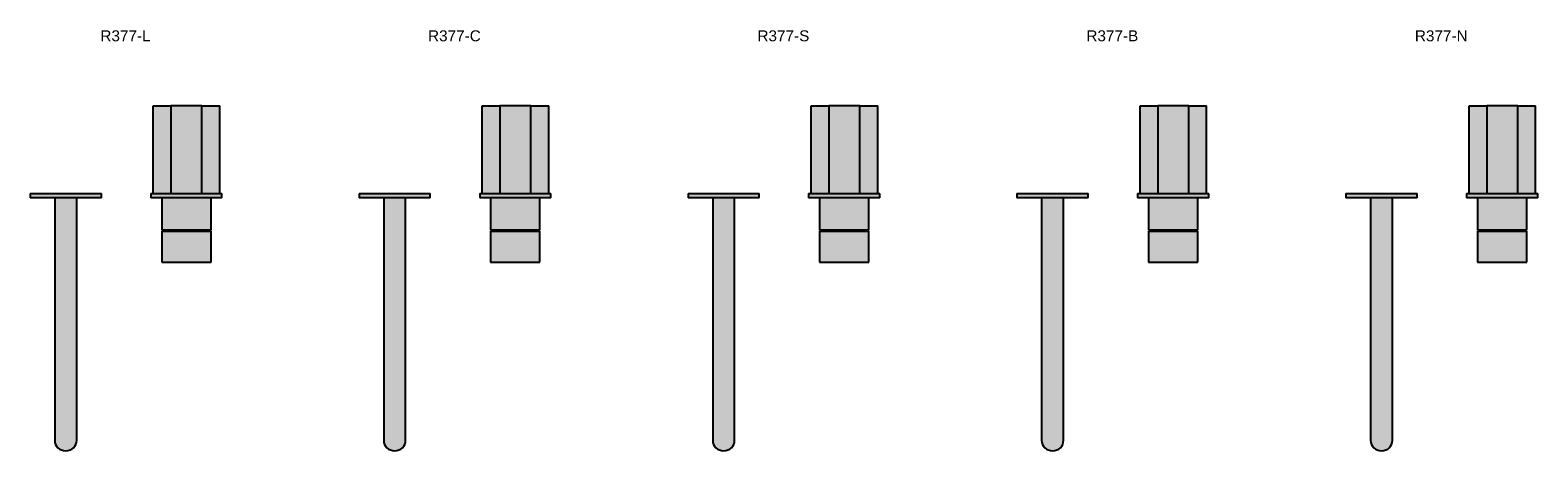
# Model space of a CAD drawing. Header units: millimetres. Extents: x 1670 to 3045, y 433 to 816.
import ezdxf

# ---------------------------------------------------------------- set-up
doc = ezdxf.new("R2010")
doc.units = ezdxf.units.MM
for name, color, linetype in [('Duten_R377_BrushedBrass', 42, 'Continuous'), ('Duten_R377_BrushedCopper', 40, 'Continuous'), ('Duten_R377_BrushedStainlessSteel', 252, 'Continuous'), ('Duten_R377_Chrome', 254, 'Continuous'), ('Duten_R377_MatteBlack', 250, 'Continuous')]:
    doc.layers.add(name, color=color, linetype=linetype)
doc.layers.add('P-SANR-FIXT-IDEN', color=2, linetype='Continuous', lineweight=9)
doc.styles.add('Arial', font='arial.ttf', dxfattribs={"height": 10})

msp = doc.modelspace()

# ---------------------------------------------------------------- hatches: boundary and pattern name
at = {"layer": 'Duten_R377_BrushedBrass'}
h = msp.add_hatch(color=256, dxfattribs=at)
h.paths.add_polyline_path([(1842.4, 667.2), (1842.8, 667.2), (1842.8, 747.2), (1826.5, 747.2), (1826.5, 667.2), (1842.1, 667.2)], flags=0)
h.paths.add_polyline_path([(1795.1, 667.2), (1798.2, 667.2), (1798.2, 747.2), (1782.1, 747.2), (1782.1, 667.2), (1792.6, 667.2)], flags=0)
for points in [[(1820.8, 667.2), (1826.5, 667.2), (1826.5, 747.2), (1798.2, 747.2), (1798.2, 667.2), (1816.6, 667.2)], [(1699.8, 663.2), (1734.8, 663.2), (1734.8, 667.2), (1669.8, 667.2), (1669.8, 663.2), (1698.1, 663.2)], [(1707.4, 488.9), (1712.3, 488.9), (1712.3, 663.2), (1692.3, 663.2), (1692.3, 488.9), (1707.3, 488.9)], [(1844.8, 663.2), (1844.8, 667.2), (1779.8, 667.2), (1779.8, 663.2), (1844.6, 663.2)], [(1805.4, 633.7), (1812.3, 633.7), (1812.3, 663.2), (1789.8, 663.2), (1789.8, 633.7), (1802.1, 633.7)], [(1834.8, 633.7), (1834.8, 663.2), (1812.3, 663.2), (1812.3, 633.7), (1834.6, 633.7)], [(1808.8, 604.7), (1812.3, 604.7), (1812.3, 632.7), (1789.8, 632.7), (1789.8, 604.7), (1805.4, 604.7)], [(1808.8, 632.7), (1812.3, 632.7), (1812.3, 633.7), (1804.8, 633.7), (1804.8, 632.7), (1808.6, 632.7)], [(1814.3, 632.7), (1819.8, 632.7), (1819.8, 633.7), (1812.3, 633.7), (1812.3, 632.7), (1813.8, 632.7)], [(1833.7, 604.7), (1834.8, 604.7), (1834.8, 632.7), (1812.3, 632.7), (1812.3, 604.7), (1832.4, 604.7)], [(1702.3, 440.6), (1704.9, 441), (1707.4, 442), (1709.4, 443.5), (1711, 445.5), (1712, 447.8), (1712.3, 450.3), (1712.3, 488.9), (1692.3, 488.9), (1692.3, 450.3), (1692.7, 447.8), (1693.7, 445.5), (1695.3, 443.5), (1697.3, 441.9), (1699.9, 441)], [(1702.3, 432.5), (1704.9, 432.8), (1707.3, 433.8), (1709.4, 435.3), (1711, 437.3), (1712, 439.7), (1712.3, 442.2), (1712.3, 450.3), (1712, 447.8), (1711, 445.5), (1709.4, 443.5), (1707.3, 441.9), (1704.9, 441), (1702.3, 440.6), (1699.8, 441), (1697.3, 441.9), (1695.3, 443.5), (1693.7, 445.5), (1692.7, 447.9), (1692.3, 450.3), (1692.3, 442.2), (1692.7, 439.7), (1693.7, 437.3), (1695.3, 435.3), (1697.3, 433.8), (1699.8, 432.8)]]:
    msp.add_hatch(color=256, dxfattribs=at).paths.add_polyline_path(points, flags=0)
at = {"layer": 'Duten_R377_BrushedCopper'}
h = msp.add_hatch(color=256, dxfattribs=at)
h.paths.add_polyline_path([(2128.6, 667.2), (2142.8, 667.2), (2142.8, 747.2), (2126.5, 747.2), (2126.5, 667.2)], flags=0)
h.paths.add_polyline_path([(2095.1, 667.2), (2098.2, 667.2), (2098.2, 747.2), (2082.1, 747.2), (2082.1, 667.2), (2092.6, 667.2)], flags=0)
for points in [[(2098.2, 667.2), (2126.5, 667.2), (2126.5, 747.2), (2098.2, 747.2), (2098.2, 679)], [(2025.3, 663.2), (2034.8, 663.2), (2034.8, 667.2), (1969.8, 667.2), (1969.8, 663.2), (2022.1, 663.2)], [(2007.3, 488.9), (2012.3, 488.9), (2012.3, 663.2), (1992.3, 663.2), (1992.3, 488.9), (2004.9, 488.9)], [(2142.8, 663.2), (2144.8, 663.2), (2144.8, 667.2), (2079.8, 667.2), (2079.8, 663.2), (2142.4, 663.2)], [(2108.8, 633.7), (2112.3, 633.7), (2112.3, 663.2), (2089.8, 663.2), (2089.8, 633.7), (2105.4, 633.7)], [(2122.6, 633.7), (2134.8, 633.7), (2134.8, 663.2), (2112.3, 663.2), (2112.3, 633.7), (2121, 633.7)], [(2089.8, 604.7), (2112.3, 604.7), (2112.3, 632.7), (2089.8, 632.7), (2089.8, 625.7)], [(2110.4, 632.7), (2112.3, 632.7), (2112.3, 633.7), (2104.8, 633.7), (2104.8, 632.7), (2109.2, 632.7)], [(2117.7, 632.7), (2119.8, 632.7), (2119.8, 633.7), (2112.3, 633.7), (2112.3, 632.7), (2116.1, 632.7)], [(2134.8, 604.7), (2134.8, 632.7), (2112.3, 632.7), (2112.3, 604.7), (2134.6, 604.7)], [(2002.3, 440.6), (2004.9, 441), (2007.3, 441.9), (2009.4, 443.5), (2011, 445.5), (2012, 447.8), (2012.3, 450.3), (2012.3, 488.9), (1992.3, 488.9), (1992.3, 450.3), (1992.7, 447.8), (1993.7, 445.5), (1995.3, 443.5), (1997.3, 441.9), (1999.9, 441)], [(2002.3, 432.5), (2004.9, 432.8), (2007.3, 433.8), (2009.4, 435.3), (2011, 437.3), (2012, 439.7), (2012.3, 442.2), (2012.3, 450.3), (2012, 447.8), (2011, 445.5), (2009.4, 443.5), (2007.3, 441.9), (2004.9, 441), (2002.3, 440.6), (1999.8, 441), (1997.3, 441.9), (1995.3, 443.5), (1993.7, 445.5), (1992.7, 447.9), (1992.3, 450.3), (1992.3, 442.2), (1992.7, 439.7), (1993.7, 437.3), (1995.3, 435.3), (1997.3, 433.8), (1999.8, 432.8)]]:
    msp.add_hatch(color=256, dxfattribs=at).paths.add_polyline_path(points, flags=0)
at = {"layer": 'Duten_R377_BrushedStainlessSteel'}
h = msp.add_hatch(color=256, dxfattribs=at)
h.paths.add_polyline_path([(2432.1, 667.2), (2442.8, 667.2), (2442.8, 747.2), (2426.5, 747.2), (2426.5, 667.2), (2432, 667.2)], flags=0)
h.paths.add_polyline_path([(2398.2, 667.2), (2398.2, 747.2), (2382.1, 747.2), (2382.1, 667.2), (2396.1, 667.2)], flags=0)
for points in [[(2416.6, 667.2), (2426.5, 667.2), (2426.5, 747.2), (2398.2, 747.2), (2398.2, 667.2), (2412.3, 667.2)], [(2334.6, 663.2), (2334.8, 663.2), (2334.8, 667.2), (2269.8, 667.2), (2269.8, 663.2), (2333.7, 663.2)], [(2312, 488.9), (2312.3, 488.9), (2312.3, 663.2), (2292.3, 663.2), (2292.3, 488.9), (2311, 488.9)], [(2442.8, 663.2), (2444.8, 663.2), (2444.8, 667.2), (2379.8, 667.2), (2379.8, 663.2), (2442.4, 663.2)], [(2412.3, 633.7), (2412.3, 663.2), (2389.8, 663.2), (2389.8, 633.7), (2408.8, 633.7)], [(2428.2, 633.7), (2434.8, 633.7), (2434.8, 663.2), (2412.3, 663.2), (2412.3, 633.7), (2425.6, 633.7)], [(2408.8, 604.7), (2412.3, 604.7), (2412.3, 632.7), (2389.8, 632.7), (2389.8, 604.7), (2405.4, 604.7)], [(2408.8, 632.7), (2412.3, 632.7), (2412.3, 633.7), (2404.8, 633.7), (2404.8, 632.7), (2408.6, 632.7)], [(2417.7, 632.7), (2419.8, 632.7), (2419.8, 633.7), (2412.3, 633.7), (2412.3, 632.7), (2416.4, 632.7)], [(2434.8, 604.7), (2434.8, 632.7), (2412.3, 632.7), (2412.3, 604.7), (2434.6, 604.7)], [(2302.3, 440.6), (2304.9, 441), (2307.3, 441.9), (2309.4, 443.5), (2311, 445.5), (2312, 447.8), (2312.3, 450.3), (2312.3, 488.9), (2292.3, 488.9), (2292.3, 450.3), (2292.7, 447.8), (2293.7, 445.5), (2295.3, 443.5), (2297.3, 441.9), (2299.9, 441)], [(2302.3, 432.5), (2304.9, 432.8), (2307.3, 433.8), (2309.4, 435.3), (2311, 437.3), (2312, 439.7), (2312.3, 442.2), (2312.3, 450.3), (2312, 447.8), (2311, 445.5), (2309.4, 443.5), (2307.3, 441.9), (2304.9, 441), (2302.3, 440.6), (2299.8, 441), (2297.3, 441.9), (2295.3, 443.5), (2293.7, 445.5), (2292.7, 447.9), (2292.3, 450.3), (2292.3, 442.2), (2292.7, 439.7), (2293.7, 437.3), (2295.3, 435.3), (2297.3, 433.8), (2299.8, 432.8)]]:
    msp.add_hatch(color=256, dxfattribs=at).paths.add_polyline_path(points, flags=0)
at = {"layer": 'Duten_R377_Chrome'}
h = msp.add_hatch(color=256, dxfattribs=at)
h.paths.add_polyline_path([(2735.5, 667.2), (2742.8, 667.2), (2742.8, 747.2), (2726.5, 747.2), (2726.5, 667.2), (2735.3, 667.2)], flags=0)
h.paths.add_polyline_path([(2689.6, 667.2), (2698.2, 667.2), (2698.2, 747.2), (2682.1, 747.2), (2682.1, 667.2), (2689.4, 667.2)], flags=0)
for points in [[(2716.6, 667.2), (2726.5, 667.2), (2726.5, 747.2), (2698.2, 747.2), (2698.2, 667.2), (2712.3, 667.2)], [(2612.3, 663.2), (2634.8, 663.2), (2634.8, 667.2), (2569.8, 667.2), (2569.8, 663.2), (2612, 663.2)], [(2612.3, 488.9), (2612.3, 663.2), (2592.3, 663.2), (2592.3, 488.9), (2612, 488.9)], [(2735.5, 663.2), (2744.8, 663.2), (2744.8, 667.2), (2679.8, 667.2), (2679.8, 663.2), (2735.3, 663.2)], [(2711.8, 633.7), (2712.3, 633.7), (2712.3, 663.2), (2689.8, 663.2), (2689.8, 633.7), (2708.8, 633.7)], [(2733.7, 633.7), (2734.8, 633.7), (2734.8, 663.2), (2712.3, 663.2), (2712.3, 633.7), (2732.4, 633.7)], [(2689.8, 604.7), (2712.3, 604.7), (2712.3, 632.7), (2689.8, 632.7), (2689.8, 625.7)], [(2711.8, 632.7), (2712.3, 632.7), (2712.3, 633.7), (2704.8, 633.7), (2704.8, 632.7), (2710.4, 632.7)], [(2714.3, 632.7), (2719.8, 632.7), (2719.8, 633.7), (2712.3, 633.7), (2712.3, 632.7)], [(2734.8, 604.7), (2734.8, 632.7), (2712.3, 632.7), (2712.3, 604.7), (2734.6, 604.7)], [(2602.3, 440.6), (2604.9, 441), (2607.3, 441.9), (2609.4, 443.5), (2611, 445.5), (2612, 447.8), (2612.3, 450.3), (2612.3, 488.9), (2592.3, 488.9), (2592.3, 450.3), (2592.7, 447.8), (2593.7, 445.5), (2595.3, 443.5), (2597.3, 441.9), (2599.9, 441)], [(2602.3, 432.5), (2604.9, 432.8), (2607.3, 433.8), (2609.4, 435.3), (2611, 437.3), (2612, 439.7), (2612.3, 442.2), (2612.3, 450.3), (2612, 447.8), (2611, 445.5), (2609.4, 443.5), (2607.3, 441.9), (2604.9, 441), (2602.3, 440.6), (2599.8, 441), (2597.3, 441.9), (2595.3, 443.5), (2593.7, 445.5), (2592.7, 447.9), (2592.3, 450.3), (2592.3, 442.2), (2592.7, 439.7), (2593.7, 437.3), (2595.3, 435.3), (2597.3, 433.8), (2599.8, 432.8)]]:
    msp.add_hatch(color=256, dxfattribs=at).paths.add_polyline_path(points, flags=0)
at = {"layer": 'Duten_R377_MatteBlack'}
h = msp.add_hatch(color=256, dxfattribs=at)
h.paths.add_polyline_path([(3042.7, 667.2), (3042.8, 667.2), (3042.8, 747.2), (3026.5, 747.2), (3026.5, 667.2), (3042.4, 667.2)], flags=0)
h.paths.add_polyline_path([(2995.4, 667.2), (2998.2, 667.2), (2998.2, 747.2), (2982.1, 747.2), (2982.1, 667.2), (2995.1, 667.2)], flags=0)
for points in [[(2998.2, 667.2), (3026.5, 667.2), (3026.5, 747.2), (2998.2, 747.2), (2998.2, 679)], [(2910.8, 663.2), (2934.8, 663.2), (2934.8, 667.2), (2869.8, 667.2), (2869.8, 663.2), (2909.4, 663.2)], [(2892.3, 488.9), (2912.3, 488.9), (2912.3, 663.2), (2892.3, 663.2), (2892.3, 492.5)], [(3042.4, 663.2), (3044.8, 663.2), (3044.8, 667.2), (2979.8, 667.2), (2979.8, 663.2), (3042.1, 663.2)], [(3012.3, 633.7), (3012.3, 663.2), (2989.8, 663.2), (2989.8, 633.7), (3008.8, 633.7)], [(3012.3, 633.7), (3034.8, 633.7), (3034.8, 663.2), (3012.3, 663.2), (3012.3, 639)], [(2989.8, 604.7), (3012.3, 604.7), (3012.3, 632.7), (2989.8, 632.7), (2989.8, 625.7)], [(3012.3, 632.7), (3012.3, 633.7), (3004.8, 633.7), (3004.8, 632.7), (3010.4, 632.7)], [(3019.3, 632.7), (3019.8, 632.7), (3019.8, 633.7), (3012.3, 633.7), (3012.3, 632.7), (3019.1, 632.7)], [(3012.3, 604.7), (3034.8, 604.7), (3034.8, 632.7), (3012.3, 632.7), (3012.3, 625.7)], [(2902.3, 440.6), (2904.9, 441), (2907.3, 441.9), (2909.4, 443.5), (2911, 445.5), (2912, 447.8), (2912.3, 450.3), (2912.3, 488.9), (2892.3, 488.9), (2892.3, 450.3), (2892.7, 447.8), (2893.7, 445.5), (2895.3, 443.5), (2897.3, 441.9), (2899.9, 441), (2900.9, 440.8)], [(2902.3, 432.5), (2904.9, 432.8), (2907.3, 433.8), (2909.4, 435.3), (2911, 437.3), (2912, 439.7), (2912.3, 442.2), (2912.3, 450.3), (2912, 447.8), (2911, 445.5), (2909.4, 443.5), (2907.3, 441.9), (2904.9, 441), (2902.3, 440.6), (2899.8, 441), (2897.3, 441.9), (2895.3, 443.5), (2893.7, 445.5), (2892.7, 447.9), (2892.3, 450.3), (2892.4, 441.9), (2892.7, 439.7), (2893.7, 437.3), (2895.3, 435.3), (2897.3, 433.8), (2899.8, 432.8)]]:
    msp.add_hatch(color=256, dxfattribs=at).paths.add_polyline_path(points, flags=0)

# ---------------------------------------------------------------- linework, layer by layer
at = {"layer": 'Duten_R377_BrushedBrass'}
for p, q in [((1782.1, 667.2), (1782.1, 747.2)), ((1782.1, 747.2), (1798.2, 747.2)), ((1798.2, 747.2), (1798.2, 667.2)), ((1826.5, 747.2), (1798.2, 747.2)), ((1826.5, 667.2), (1826.5, 747.2)), ((1826.5, 747.2), (1842.8, 747.2)), ((1842.8, 667.2), (1842.8, 747.2)), ((1669.8, 667.2), (1669.8, 663.2)), ((1669.8, 667.2), (1734.8, 667.2)), ((1734.8, 663.2), (1669.8, 663.2)), ((1692.3, 663.2), (1692.3, 488.9)), ((1712.3, 488.9), (1712.3, 663.2)), ((1734.8, 663.2), (1734.8, 667.2)), ((1779.8, 667.2), (1779.8, 663.2)), ((1779.8, 667.2), (1844.8, 667.2)), ((1844.8, 663.2), (1779.8, 663.2)), ((1789.8, 663.2), (1789.8, 633.7)), ((1834.8, 633.7), (1834.8, 663.2)), ((1844.8, 663.2), (1844.8, 667.2)), ((1812.3, 633.7), (1789.8, 633.7)), ((1789.8, 632.7), (1789.8, 604.7)), ((1789.8, 632.7), (1812.3, 632.7)), ((1804.8, 633.7), (1804.8, 632.7)), ((1834.8, 633.7), (1812.3, 633.7)), ((1812.3, 632.7), (1834.8, 632.7)), ((1819.8, 632.7), (1819.8, 633.7)), ((1834.8, 604.7), (1834.8, 632.7)), ((1789.8, 604.7), (1812.3, 604.7)), ((1812.3, 604.7), (1834.8, 604.7)), ((1692.3, 450.3), (1692.3, 442.2)), ((1712.3, 442.2), (1712.3, 450.3))]:
    msp.add_line(p, q, dxfattribs=at)
at = {"layer": 'Duten_R377_BrushedBrass', "flags": 128}
for points in [[(1692.3, 488.9), (1692.3, 482.9), (1692.3, 477.1), (1692.3, 471.5), (1692.3, 466.3), (1692.3, 461.6), (1692.3, 457.5), (1692.3, 454.2), (1692.3, 451.6), (1692.3, 450.3)], [(1712.3, 450.3), (1712.3, 452.3), (1712.3, 455.1), (1712.3, 458.7), (1712.3, 463), (1712.3, 467.8), (1712.3, 473.1), (1712.3, 478.8), (1712.3, 484.7), (1712.3, 488.9)]]:
    msp.add_lwpolyline(points, dxfattribs=at)
at = {"layer": 'Duten_R377_BrushedBrass'}
msp.add_ellipse((1702.3, 442.2), major_axis=(10, 0), ratio=0.965926, start_param=3.141593, end_param=6.283185, dxfattribs=at)
at = {"layer": 'Duten_R377_BrushedCopper'}
for p, q in [((2082.1, 667.2), (2082.1, 747.2)), ((2082.1, 747.2), (2098.2, 747.2)), ((2098.2, 747.2), (2098.2, 667.2)), ((2126.5, 747.2), (2098.2, 747.2)), ((2126.5, 667.2), (2126.5, 747.2)), ((2126.5, 747.2), (2142.8, 747.2)), ((2142.8, 667.2), (2142.8, 747.2)), ((1969.8, 667.2), (1969.8, 663.2)), ((1969.8, 667.2), (2034.8, 667.2)), ((2034.8, 663.2), (1969.8, 663.2)), ((1992.3, 663.2), (1992.3, 488.9)), ((2012.3, 488.9), (2012.3, 663.2)), ((2034.8, 663.2), (2034.8, 667.2)), ((2079.8, 667.2), (2079.8, 663.2)), ((2079.8, 667.2), (2144.8, 667.2)), ((2144.8, 663.2), (2079.8, 663.2)), ((2089.8, 663.2), (2089.8, 633.7)), ((2134.8, 633.7), (2134.8, 663.2)), ((2144.8, 663.2), (2144.8, 667.2)), ((2112.3, 633.7), (2089.8, 633.7)), ((2089.8, 632.7), (2089.8, 604.7)), ((2089.8, 632.7), (2112.3, 632.7)), ((2104.8, 633.7), (2104.8, 632.7)), ((2134.8, 633.7), (2112.3, 633.7)), ((2112.3, 632.7), (2134.8, 632.7)), ((2119.8, 632.7), (2119.8, 633.7)), ((2134.8, 604.7), (2134.8, 632.7)), ((2089.8, 604.7), (2112.3, 604.7)), ((2112.3, 604.7), (2134.8, 604.7)), ((1992.3, 450.3), (1992.3, 442.2)), ((2012.3, 442.2), (2012.3, 450.3))]:
    msp.add_line(p, q, dxfattribs=at)
at = {"layer": 'Duten_R377_BrushedCopper', "flags": 128}
for points in [[(1992.3, 488.9), (1992.3, 482.9), (1992.3, 477.1), (1992.3, 471.5), (1992.3, 466.3), (1992.3, 461.6), (1992.3, 457.5), (1992.3, 454.2), (1992.3, 451.6), (1992.3, 450.3)], [(2012.3, 450.3), (2012.3, 452.3), (2012.3, 455.1), (2012.3, 458.7), (2012.3, 463), (2012.3, 467.8), (2012.3, 473.1), (2012.3, 478.8), (2012.3, 484.7), (2012.3, 488.9)]]:
    msp.add_lwpolyline(points, dxfattribs=at)
at = {"layer": 'Duten_R377_BrushedCopper'}
msp.add_ellipse((2002.3, 442.2), major_axis=(10, 0), ratio=0.965926, start_param=3.141593, end_param=6.283185, dxfattribs=at)
at = {"layer": 'Duten_R377_BrushedStainlessSteel'}
for p, q in [((2382.1, 667.2), (2382.1, 747.2)), ((2382.1, 747.2), (2398.2, 747.2)), ((2398.2, 747.2), (2398.2, 667.2)), ((2426.5, 747.2), (2398.2, 747.2)), ((2426.5, 667.2), (2426.5, 747.2)), ((2426.5, 747.2), (2442.8, 747.2)), ((2442.8, 667.2), (2442.8, 747.2)), ((2269.8, 667.2), (2269.8, 663.2)), ((2269.8, 667.2), (2334.8, 667.2)), ((2334.8, 663.2), (2269.8, 663.2)), ((2292.3, 663.2), (2292.3, 488.9)), ((2312.3, 488.9), (2312.3, 663.2)), ((2334.8, 663.2), (2334.8, 667.2)), ((2379.8, 667.2), (2379.8, 663.2)), ((2379.8, 667.2), (2444.8, 667.2)), ((2444.8, 663.2), (2379.8, 663.2)), ((2389.8, 663.2), (2389.8, 633.7)), ((2434.8, 633.7), (2434.8, 663.2)), ((2444.8, 663.2), (2444.8, 667.2)), ((2412.3, 633.7), (2389.8, 633.7)), ((2389.8, 632.7), (2389.8, 604.7)), ((2389.8, 632.7), (2412.3, 632.7)), ((2404.8, 633.7), (2404.8, 632.7)), ((2434.8, 633.7), (2412.3, 633.7)), ((2412.3, 632.7), (2434.8, 632.7)), ((2419.8, 632.7), (2419.8, 633.7)), ((2434.8, 604.7), (2434.8, 632.7)), ((2389.8, 604.7), (2412.3, 604.7)), ((2412.3, 604.7), (2434.8, 604.7)), ((2292.3, 450.3), (2292.3, 442.2)), ((2312.3, 442.2), (2312.3, 450.3))]:
    msp.add_line(p, q, dxfattribs=at)
at = {"layer": 'Duten_R377_BrushedStainlessSteel', "flags": 128}
for points in [[(2292.3, 488.9), (2292.3, 482.9), (2292.3, 477.1), (2292.3, 471.5), (2292.3, 466.3), (2292.3, 461.6), (2292.3, 457.5), (2292.3, 454.2), (2292.3, 451.6), (2292.3, 450.3)], [(2312.3, 450.3), (2312.3, 452.3), (2312.3, 455.1), (2312.3, 458.7), (2312.3, 463), (2312.3, 467.8), (2312.3, 473.1), (2312.3, 478.8), (2312.3, 484.7), (2312.3, 488.9)]]:
    msp.add_lwpolyline(points, dxfattribs=at)
at = {"layer": 'Duten_R377_BrushedStainlessSteel'}
msp.add_ellipse((2302.3, 442.2), major_axis=(10, 0), ratio=0.965926, start_param=3.141593, end_param=6.283185, dxfattribs=at)
at = {"layer": 'Duten_R377_Chrome'}
for p, q in [((2682.1, 667.2), (2682.1, 747.2)), ((2682.1, 747.2), (2698.2, 747.2)), ((2698.2, 747.2), (2698.2, 667.2)), ((2726.5, 747.2), (2698.2, 747.2)), ((2726.5, 667.2), (2726.5, 747.2)), ((2726.5, 747.2), (2742.8, 747.2)), ((2742.8, 667.2), (2742.8, 747.2)), ((2569.8, 667.2), (2569.8, 663.2)), ((2569.8, 667.2), (2634.8, 667.2)), ((2634.8, 663.2), (2569.8, 663.2)), ((2592.3, 663.2), (2592.3, 488.9)), ((2612.3, 488.9), (2612.3, 663.2)), ((2634.8, 663.2), (2634.8, 667.2)), ((2679.8, 667.2), (2679.8, 663.2)), ((2679.8, 667.2), (2744.8, 667.2)), ((2744.8, 663.2), (2679.8, 663.2)), ((2689.8, 663.2), (2689.8, 633.7)), ((2734.8, 633.7), (2734.8, 663.2)), ((2744.8, 663.2), (2744.8, 667.2)), ((2712.3, 633.7), (2689.8, 633.7)), ((2689.8, 632.7), (2689.8, 604.7)), ((2689.8, 632.7), (2712.3, 632.7)), ((2704.8, 633.7), (2704.8, 632.7)), ((2734.8, 633.7), (2712.3, 633.7)), ((2712.3, 632.7), (2734.8, 632.7)), ((2719.8, 632.7), (2719.8, 633.7)), ((2734.8, 604.7), (2734.8, 632.7)), ((2689.8, 604.7), (2712.3, 604.7)), ((2712.3, 604.7), (2734.8, 604.7)), ((2592.3, 450.3), (2592.3, 442.2)), ((2612.3, 442.2), (2612.3, 450.3))]:
    msp.add_line(p, q, dxfattribs=at)
at = {"layer": 'Duten_R377_Chrome', "flags": 128}
for points in [[(2592.3, 488.9), (2592.3, 482.9), (2592.3, 477.1), (2592.3, 471.5), (2592.3, 466.3), (2592.3, 461.6), (2592.3, 457.5), (2592.3, 454.2), (2592.3, 451.6), (2592.3, 450.3)], [(2612.3, 450.3), (2612.3, 452.3), (2612.3, 455.1), (2612.3, 458.7), (2612.3, 463), (2612.3, 467.8), (2612.3, 473.1), (2612.3, 478.8), (2612.3, 484.7), (2612.3, 488.9)]]:
    msp.add_lwpolyline(points, dxfattribs=at)
at = {"layer": 'Duten_R377_Chrome'}
msp.add_ellipse((2602.3, 442.2), major_axis=(10, 0), ratio=0.965926, start_param=3.141593, end_param=6.283185, dxfattribs=at)
at = {"layer": 'Duten_R377_MatteBlack'}
for p, q in [((2982.1, 667.2), (2982.1, 747.2)), ((2982.1, 747.2), (2998.2, 747.2)), ((2998.2, 747.2), (2998.2, 667.2)), ((3026.5, 747.2), (2998.2, 747.2)), ((3026.5, 667.2), (3026.5, 747.2)), ((3026.5, 747.2), (3042.8, 747.2)), ((3042.8, 667.2), (3042.8, 747.2)), ((2869.8, 667.2), (2869.8, 663.2)), ((2869.8, 667.2), (2934.8, 667.2)), ((2934.8, 663.2), (2869.8, 663.2)), ((2892.3, 663.2), (2892.3, 488.9)), ((2912.3, 488.9), (2912.3, 663.2)), ((2934.8, 663.2), (2934.8, 667.2)), ((2979.8, 667.2), (2979.8, 663.2)), ((2979.8, 667.2), (3044.8, 667.2)), ((3044.8, 663.2), (2979.8, 663.2)), ((2989.8, 663.2), (2989.8, 633.7)), ((3034.8, 633.7), (3034.8, 663.2)), ((3044.8, 663.2), (3044.8, 667.2)), ((3012.3, 633.7), (2989.8, 633.7)), ((2989.8, 632.7), (2989.8, 604.7)), ((2989.8, 632.7), (3012.3, 632.7)), ((3004.8, 633.7), (3004.8, 632.7)), ((3034.8, 633.7), (3012.3, 633.7)), ((3012.3, 632.7), (3034.8, 632.7)), ((3019.8, 632.7), (3019.8, 633.7)), ((3034.8, 604.7), (3034.8, 632.7)), ((2989.8, 604.7), (3012.3, 604.7)), ((3012.3, 604.7), (3034.8, 604.7)), ((2892.3, 450.3), (2892.3, 442.2)), ((2912.3, 442.2), (2912.3, 450.3))]:
    msp.add_line(p, q, dxfattribs=at)
at = {"layer": 'Duten_R377_MatteBlack', "flags": 128}
for points in [[(2892.3, 488.9), (2892.3, 482.9), (2892.3, 477.1), (2892.3, 471.5), (2892.3, 466.3), (2892.3, 461.6), (2892.3, 457.5), (2892.3, 454.2), (2892.3, 451.6), (2892.3, 450.3)], [(2912.3, 450.3), (2912.3, 452.3), (2912.3, 455.1), (2912.3, 458.7), (2912.3, 463), (2912.3, 467.8), (2912.3, 473.1), (2912.3, 478.8), (2912.3, 484.7), (2912.3, 488.9)]]:
    msp.add_lwpolyline(points, dxfattribs=at)
at = {"layer": 'Duten_R377_MatteBlack'}
msp.add_ellipse((2902.3, 442.2), major_axis=(10, 0), ratio=0.965926, start_param=3.141593, end_param=6.283185, dxfattribs=at)

# ---------------------------------------------------------------- texts
at = {"layer": 'P-SANR-FIXT-IDEN', "char_height": 10, "attachment_point": 1, "style": 'Arial'}
for s, insert, width in [('R377-L', (1733.9, 816), 56.519), ('R377-C', (2032.7, 816), 59.325), ('R377-S', (2333.1, 816), 58.523), ('R377-B', (2633.1, 816), 58.523), ('R377-N', (2932.7, 816), 59.325)]:
    msp.add_mtext(s, dxfattribs=dict(at, insert=insert, width=width))

doc.saveas('drawing.dxf')
